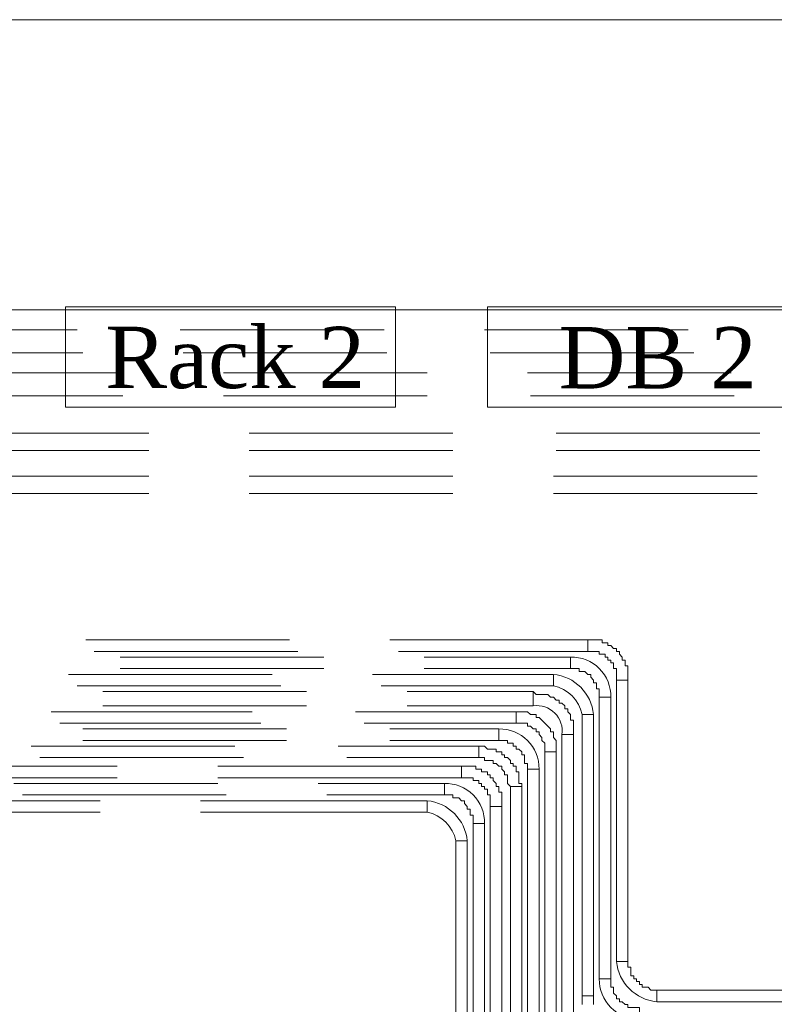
# Model space of a CAD drawing. Header units: millimetres. Extents: x 413 to 305578, y 115 to 38116.
# Tile 57 of 194: x 20841 to 21887, y 17787 to 19151. Entities that reach past the tile are written whole.
import ezdxf

# ---------------------------------------------------------------- set-up
doc = ezdxf.new("R2010")
doc.units = ezdxf.units.MM
for name, color, linetype, true_color in [('PDF _PD-Lighting', 7, 'Continuous', 0xb80000), ('PDF$_59-60$-$Floor$Plan$-$В_Этаж$00_Сводный$A-DETL-MBND', 7, 'Continuous', 0xdd3700), ('PDF$_V$line_ifc_RVT-1-В_Этаж$00_Сводный$A-WALL', 7, 'Continuous', 0xbababa), ('PDF$_V$line_ifc_RVT-1-В_Этаж$00_Сводный$L-SITE', 7, 'Continuous', 0xdcdcdc)]:
    doc.layers.add(name, color=color, linetype=linetype, true_color=true_color)
doc.layers.add('PDF _Текст', color=7, linetype='Continuous')
doc.styles.add('PDF Sylfaen', font='sylfaen.ttf')

msp = doc.modelspace()

# ---------------------------------------------------------------- linework, layer by layer
at = {"layer": 'PDF _PD-Lighting', "color": 7, "lineweight": 0}
for points in [[(20904.6, 18613.9), (20904.6, 18753.1), (21362.1, 18753.1), (21362.1, 18613.9)], [(21489.3, 18613.9), (21489.3, 18753.1), (21946.7, 18753.1), (21946.7, 18613.9)]]:
    msp.add_lwpolyline(points, close=True, dxfattribs=at)
at = {"layer": 'PDF$_59-60$-$Floor$Plan$-$В_Этаж$00_Сводный$A-DETL-MBND', "color": 5, "lineweight": 0}
for points in [[(20920.6, 18721.3), (20642.1, 18721.3)], [(21346.1, 18721.3), (21063.7, 18721.3)], [(21767.8, 18721.3), (21485.4, 18721.3)], [(20646.1, 18689.5), (20928.5, 18689.5)], [(21067.7, 18689.5), (21350.1, 18689.5)], [(21493.3, 18689.5), (21775.7, 18689.5)], [(21214.9, 18291.7), (20932.5, 18291.7)], [(21366, 18275.8), (21628.5, 18275.8), (21628.5, 18291.7), (21354.1, 18291.7)], [(20944.4, 18275.8), (21226.8, 18275.8)], [(21191, 18244), (20908.6, 18244)], [(21342.2, 18228.1), (21580.8, 18228.1), (21580.8, 18244), (21330.2, 18244)], [(20920.6, 18228.1), (21203, 18228.1)], [(21163.2, 18192.3), (20884.8, 18192.3)], [(21318.3, 18176.4), (21529.1, 18176.4), (21529.1, 18192.3), (21306.4, 18192.3)], [(20896.7, 18176.4), (21175.1, 18176.4)], [(21139.3, 18144.6), (20856.9, 18144.6)], [(21294.4, 18128.7), (21477.4, 18128.7), (21477.4, 18144.6), (21282.5, 18144.6)], [(20868.8, 18128.7), (21151.2, 18128.7)], [(21115.5, 18092.9), (20833.1, 18092.9)], [(21266.6, 18077), (21429.7, 18077), (21429.7, 18092.9), (21254.7, 18092.9)], [(20845, 18077), (21127.4, 18077)], [(21970.6, 17806.5), (21724, 17806.5), (21724, 17790.6), (21970.6, 17790.6)], [(21636.5, 17786.6), (21636.5, 17790.6), (21636.5, 17794.6), (21636.5, 17798.5), (21620.6, 17798.5), (21620.6, 17794.6), (21620.6, 17790.6), (21620.6, 17786.6)]]:
    msp.add_lwpolyline(points, dxfattribs=at)
at = {"layer": 'PDF$_59-60$-$Floor$Plan$-$В_Этаж$00_Сводный$A-DETL-MBND', "color": 1, "lineweight": 0}
for points in [[(20984.2, 18661.6), (20701.8, 18661.6)], [(21405.8, 18661.6), (21123.4, 18661.6)], [(21827.4, 18661.6), (21545, 18661.6)], [(20701.8, 18629.8), (20984.2, 18629.8)], [(21123.4, 18629.8), (21405.8, 18629.8)], [(21549, 18629.8), (21831.4, 18629.8)], [(21262.6, 18267.9), (20980.2, 18267.9)], [(21401.8, 18252), (21604.7, 18252), (21604.7, 18267.9), (21401.8, 18267.9)], [(20980.2, 18252), (21262.6, 18252)], [(21238.8, 18220.1), (20956.4, 18220.1)], [(21378, 18200.3), (21553, 18200.3), (21553, 18220.1), (21378, 18220.1)], [(20956.4, 18200.3), (21238.8, 18200.3)], [(21210.9, 18168.4), (20928.5, 18168.4)], [(21354.1, 18152.5), (21505.2, 18152.5), (21505.2, 18168.4), (21354.1, 18168.4)], [(20928.5, 18152.5), (21210.9, 18152.5)], [(20976.2, 18116.7), (20693.8, 18116.7)], [(21115.5, 18100.8), (21453.5, 18100.8), (21453.5, 18116.7), (21115.5, 18116.7)], [(20693.8, 18100.8), (20976.2, 18100.8)], [(20952.4, 18069), (20670, 18069)], [(21091.6, 18053.1), (21405.8, 18053.1), (21405.8, 18069), (21091.6, 18069)], [(20670, 18053.1), (20952.4, 18053.1)]]:
    msp.add_lwpolyline(points, dxfattribs=at)
at = {"layer": 'PDF$_59-60$-$Floor$Plan$-$В_Этаж$00_Сводный$A-DETL-MBND', "color": 150, "lineweight": 0, "true_color": 0x007fff}
for points in [[(21020, 18578.1), (20737.6, 18578.1)], [(21441.6, 18578.1), (21159.2, 18578.1)], [(21867.2, 18578.1), (21584.8, 18578.1)], [(20737.6, 18554.2), (21020, 18554.2)], [(21159.2, 18554.2), (21441.6, 18554.2)], [(21584.8, 18554.2), (21867.2, 18554.2)]]:
    msp.add_lwpolyline(points, dxfattribs=at)
at = {"layer": 'PDF$_59-60$-$Floor$Plan$-$В_Этаж$00_Сводный$A-DETL-MBND', "color": 220, "lineweight": 0, "true_color": 0xff00bf}
for points in [[(21020, 18518.5), (20737.6, 18518.5)], [(21441.6, 18518.5), (21159.2, 18518.5)], [(21863.2, 18518.5), (21580.8, 18518.5)], [(20737.6, 18494.6), (21020, 18494.6)], [(21159.2, 18494.6), (21441.6, 18494.6)], [(21580.8, 18494.6), (21863.2, 18494.6)]]:
    msp.add_lwpolyline(points, dxfattribs=at)
at = {"layer": 'PDF$_59-60$-$Floor$Plan$-$В_Этаж$00_Сводный$A-DETL-MBND', "color": 5, "lineweight": 0}
for points in [[(21684.2, 18236.1), (21684.2, 18240), (21684.2, 18244), (21684.2, 18248), (21684.2, 18252), (21684.2, 18255.9), (21680.2, 18255.9), (21680.2, 18259.9), (21680.2, 18263.9), (21676.3, 18263.9), (21676.3, 18267.9), (21672.3, 18271.8), (21672.3, 18275.8), (21668.3, 18275.8), (21668.3, 18279.8), (21664.3, 18279.8), (21660.4, 18283.8), (21656.4, 18283.8), (21656.4, 18287.8), (21652.4, 18287.8), (21648.4, 18287.8), (21648.4, 18291.7), (21644.5, 18291.7), (21640.5, 18291.7), (21636.5, 18291.7), (21632.5, 18291.7), (21628.5, 18291.7), (21628.5, 18275.8), (21632.5, 18275.8), (21636.5, 18275.8), (21640.5, 18275.8), (21644.5, 18275.8), (21644.5, 18271.8), (21648.4, 18271.8), (21652.4, 18271.8), (21652.4, 18267.9), (21656.4, 18267.9), (21656.4, 18263.9), (21660.4, 18263.9), (21660.4, 18259.9), (21664.3, 18259.9), (21664.3, 18255.9), (21664.3, 18252), (21668.3, 18252), (21668.3, 18248), (21668.3, 18244), (21668.3, 18240), (21668.3, 18236.1)], [(21684.2, 17846.3), (21684.2, 18236.1), (21668.3, 18236.1), (21668.3, 17846.3)], [(21584.8, 18136.6), (21584.8, 18140.6), (21584.8, 18144.6), (21584.8, 18148.5), (21584.8, 18152.5), (21580.8, 18156.5), (21580.8, 18160.5), (21580.8, 18164.5), (21576.8, 18164.5), (21576.8, 18168.4), (21572.9, 18172.4), (21568.9, 18176.4), (21564.9, 18180.4), (21560.9, 18184.3), (21556.9, 18184.3), (21556.9, 18188.3), (21553, 18188.3), (21549, 18188.3), (21545, 18192.3), (21541, 18192.3), (21537.1, 18192.3), (21533.1, 18192.3), (21529.1, 18192.3), (21529.1, 18176.4), (21533.1, 18176.4), (21537.1, 18176.4), (21541, 18176.4), (21545, 18176.4), (21545, 18172.4), (21549, 18172.4), (21553, 18168.4), (21556.9, 18168.4), (21556.9, 18164.5), (21560.9, 18164.5), (21560.9, 18160.5), (21564.9, 18156.5), (21564.9, 18152.5), (21568.9, 18148.5), (21568.9, 18144.6), (21568.9, 18140.6), (21568.9, 18136.6)], [(21620.6, 18188.3), (21620.6, 17798.5), (21636.5, 17798.5), (21636.5, 18188.3)], [(21537.1, 18088.9), (21537.1, 18092.9), (21533.1, 18092.9), (21533.1, 18096.8), (21533.1, 18100.8), (21533.1, 18104.8), (21533.1, 18108.8), (21529.1, 18108.8), (21529.1, 18112.8), (21529.1, 18116.7), (21525.1, 18116.7), (21525.1, 18120.7), (21521.2, 18120.7), (21521.2, 18124.7), (21517.2, 18128.7), (21513.2, 18128.7), (21513.2, 18132.6), (21509.2, 18132.6), (21509.2, 18136.6), (21505.2, 18136.6), (21501.3, 18136.6), (21501.3, 18140.6), (21497.3, 18140.6), (21493.3, 18140.6), (21489.3, 18140.6), (21485.4, 18144.6), (21481.4, 18144.6), (21477.4, 18144.6), (21477.4, 18128.7), (21481.4, 18128.7), (21485.4, 18128.7), (21485.4, 18124.7), (21489.3, 18124.7), (21493.3, 18124.7), (21497.3, 18124.7), (21497.3, 18120.7), (21501.3, 18120.7), (21505.2, 18116.7), (21509.2, 18116.7), (21509.2, 18112.8), (21513.2, 18108.8), (21513.2, 18104.8), (21517.2, 18104.8), (21517.2, 18100.8), (21517.2, 18096.8), (21517.2, 18092.9), (21521.2, 18088.9)], [(21568.9, 18136.6), (21568.9, 17746.8), (21584.8, 17746.8), (21584.8, 18136.6)], [(21521.2, 18088.9), (21521.2, 17695.1), (21537.1, 17695.1), (21537.1, 18088.9)], [(21469.4, 18037.2), (21469.4, 17647.4), (21485.4, 17647.4), (21485.4, 18037.2)]]:
    msp.add_lwpolyline(points, close=True, dxfattribs=at)
at = {"layer": 'PDF$_59-60$-$Floor$Plan$-$В_Этаж$00_Сводный$A-DETL-MBND', "color": 1, "lineweight": 0}
for points in [[(21604.7, 18267.9), (21604.7, 18252), (21608.7, 18252), (21612.6, 18252), (21616.6, 18252), (21616.6, 18248), (21620.6, 18248), (21624.6, 18248), (21628.5, 18244), (21632.5, 18244), (21632.5, 18240), (21636.5, 18236.1), (21636.5, 18232.1), (21640.5, 18232.1), (21640.5, 18228.1), (21640.5, 18224.1), (21644.5, 18224.1), (21644.5, 18220.1), (21644.5, 18216.2), (21644.5, 18212.2), (21660.4, 18212.2, 0.428571)], [(21592.7, 18160.5), (21608.7, 18160.5), (21608.7, 18164.5), (21608.7, 18168.4), (21608.7, 18172.4), (21608.7, 18176.4), (21608.7, 18180.4), (21604.7, 18180.4), (21604.7, 18184.3), (21604.7, 18188.3), (21600.7, 18192.3), (21600.7, 18196.3), (21596.7, 18196.3), (21596.7, 18200.3), (21592.7, 18204.2), (21588.8, 18204.2), (21588.8, 18208.2), (21584.8, 18208.2), (21580.8, 18212.2), (21576.8, 18212.2), (21572.9, 18216.2), (21568.9, 18216.2), (21564.9, 18216.2), (21560.9, 18216.2), (21556.9, 18216.2), (21553, 18220.1), (21553, 18200.3, -0.504026)], [(21505.2, 18168.4), (21505.2, 18152.5), (21509.2, 18152.5), (21513.2, 18152.5), (21517.2, 18152.5), (21517.2, 18148.5), (21521.2, 18148.5), (21525.1, 18148.5), (21525.1, 18144.6), (21529.1, 18144.6), (21529.1, 18140.6), (21533.1, 18140.6), (21537.1, 18136.6), (21537.1, 18132.6), (21541, 18132.6), (21541, 18128.7), (21541, 18124.7), (21541, 18120.7), (21545, 18120.7), (21545, 18116.7), (21545, 18112.8), (21560.9, 18112.8, 0.428571)], [(21405.8, 18069), (21405.8, 18053.1, -0.302776), (21445.6, 18013.3), (21461.5, 18013.3, 0.358765)], [(21700.1, 17766.7), (21700.1, 17782.6), (21696.2, 17782.6), (21692.2, 17782.6), (21688.2, 17782.6), (21684.2, 17782.6), (21684.2, 17786.6), (21680.2, 17786.6), (21676.3, 17790.6), (21672.3, 17790.6), (21672.3, 17794.6), (21668.3, 17794.6), (21668.3, 17798.5), (21664.3, 17802.5), (21664.3, 17806.5), (21664.3, 17810.5), (21660.4, 17810.5), (21660.4, 17814.4), (21660.4, 17818.4), (21660.4, 17822.4), (21644.5, 17822.4, 0.428571)]]:
    msp.add_lwpolyline(points, format="xyb", close=True, dxfattribs=at)
at = {"layer": 'PDF$_59-60$-$Floor$Plan$-$В_Этаж$00_Сводный$A-DETL-MBND', "color": 5, "lineweight": 0}
for points in [[(21580.8, 18244), (21580.8, 18228.1, -0.302776), (21620.6, 18188.3), (21636.5, 18188.3, 0.358765)], [(21429.7, 18092.9), (21429.7, 18077), (21433.6, 18077), (21437.6, 18077), (21441.6, 18077), (21441.6, 18073), (21445.6, 18073), (21449.6, 18073), (21453.5, 18069), (21457.5, 18069), (21457.5, 18065), (21461.5, 18061), (21461.5, 18057.1), (21465.5, 18057.1), (21465.5, 18053.1), (21465.5, 18049.1), (21469.4, 18049.1), (21469.4, 18045.1), (21469.4, 18041.2), (21469.4, 18037.2), (21485.4, 18037.2, 0.428571)], [(21724, 17790.6), (21724, 17806.5), (21720, 17806.5), (21716, 17806.5), (21712.1, 17810.5), (21708.1, 17810.5), (21704.1, 17810.5), (21704.1, 17814.4), (21700.1, 17814.4), (21700.1, 17818.4), (21696.2, 17818.4), (21696.2, 17822.4), (21692.2, 17822.4), (21692.2, 17826.4), (21688.2, 17826.4), (21688.2, 17830.4), (21688.2, 17834.3), (21688.2, 17838.3), (21684.2, 17838.3), (21684.2, 17842.3), (21684.2, 17846.3), (21668.3, 17846.3, 0.358765)]]:
    msp.add_lwpolyline(points, format="xyb", close=True, dxfattribs=at)
at = {"layer": 'PDF$_59-60$-$Floor$Plan$-$В_Этаж$00_Сводный$A-DETL-MBND', "color": 1, "lineweight": 0}
for points in [[(21660.4, 17822.4), (21660.4, 18212.2), (21644.5, 18212.2), (21644.5, 17822.4)], [(21608.7, 17770.7), (21608.7, 18160.5), (21592.7, 18160.5), (21592.7, 17770.7)], [(21509.2, 18061), (21509.2, 18065), (21509.2, 18069), (21509.2, 18073), (21509.2, 18077), (21509.2, 18080.9), (21505.2, 18080.9), (21505.2, 18084.9), (21505.2, 18088.9), (21501.3, 18088.9), (21501.3, 18092.9), (21497.3, 18096.8), (21497.3, 18100.8), (21493.3, 18100.8), (21493.3, 18104.8), (21489.3, 18104.8), (21489.3, 18108.8), (21485.4, 18108.8), (21481.4, 18108.8), (21481.4, 18112.8), (21477.4, 18112.8), (21473.4, 18112.8), (21473.4, 18116.7), (21469.4, 18116.7), (21465.5, 18116.7), (21461.5, 18116.7), (21457.5, 18116.7), (21453.5, 18116.7), (21453.5, 18100.8), (21457.5, 18100.8), (21461.5, 18100.8), (21465.5, 18100.8), (21469.4, 18100.8), (21469.4, 18096.8), (21473.4, 18096.8), (21477.4, 18096.8), (21477.4, 18092.9), (21481.4, 18092.9), (21481.4, 18088.9), (21485.4, 18088.9), (21485.4, 18084.9), (21489.3, 18084.9), (21489.3, 18080.9), (21489.3, 18077), (21493.3, 18077), (21493.3, 18073), (21493.3, 18069), (21493.3, 18065), (21493.3, 18061)], [(21560.9, 17723), (21560.9, 18112.8), (21545, 18112.8), (21545, 17723)], [(21509.2, 17671.3), (21509.2, 18061), (21493.3, 18061), (21493.3, 17671.3)], [(21461.5, 17623.5), (21461.5, 18013.3), (21445.6, 18013.3), (21445.6, 17623.5)]]:
    msp.add_lwpolyline(points, close=True, dxfattribs=at)
at = {"layer": 'PDF$_V$line_ifc_RVT-1-В_Этаж$00_Сводный$A-WALL', "lineweight": 0}
msp.add_lwpolyline([(26644.1, 19150.9), (26644.1, 18749.1), (19806.9, 18749.1), (19806.9, 19150.9)], close=True, dxfattribs=at)
at = {"layer": 'PDF$_V$line_ifc_RVT-1-В_Этаж$00_Сводный$L-SITE', "color": 9, "lineweight": 0, "true_color": 0xbababa}
msp.add_lwpolyline([(11474.1, 15996.7), (11629.2, 16358.7), (11812.2, 16553.6), (11848, 16645.1), (12070.7, 16927.5), (12070.7, 17245.7), (12973.6, 17245.7), (12973.6, 19150.9), (26644.1, 19150.9), (26644.1, 17229.8), (27547, 17229.8), (27547, 16963.3), (27566.9, 16951.3)], dxfattribs=at)

# ---------------------------------------------------------------- texts
at = {"layer": 'PDF _Текст', "char_height": 85.01, "attachment_point": 4, "style": 'PDF Sylfaen'}
for s, insert in [('Rack 2', (20959.6, 18682.4)), ('DB 2', (21588, 18682.4))]:
    msp.add_mtext(s, dxfattribs=dict(at, insert=insert))

doc.saveas('drawing.dxf')
